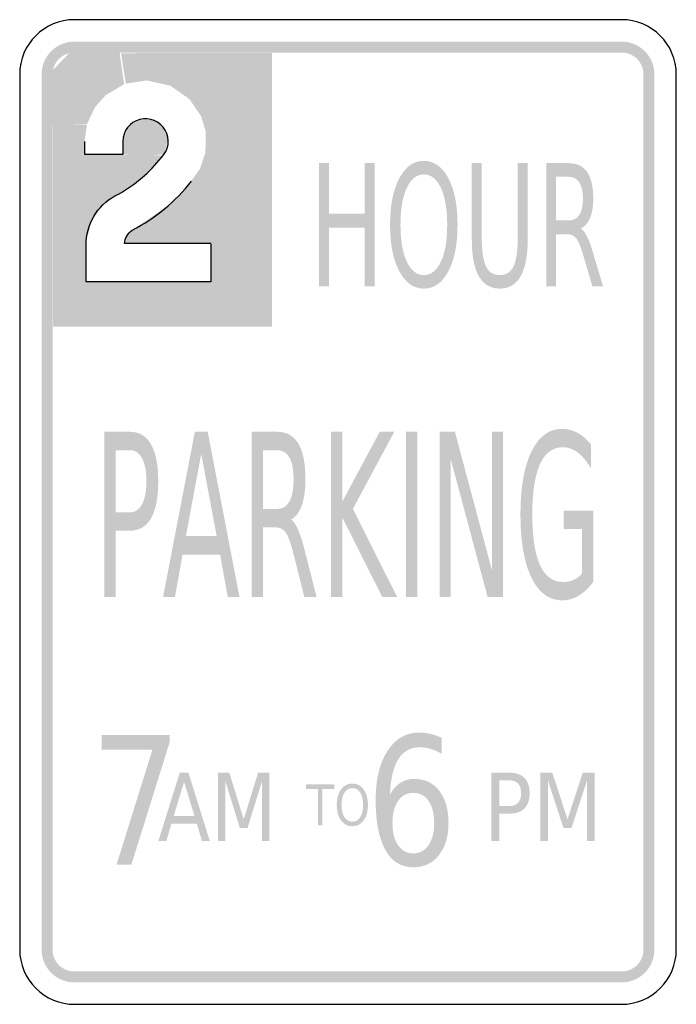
# Model space of a CAD drawing. Header units: inches. Extents: x -6 to 6, y -9 to 9.
import ezdxf

# ---------------------------------------------------------------- set-up
doc = ezdxf.new("R2010")
doc.units = ezdxf.units.IN
doc.header["$MEASUREMENT"] = 0

msp = doc.modelspace()

# ---------------------------------------------------------------- hatches: boundary and pattern name
for points in [[(-5, 8.6), (-5.059, 8.597), (-5.117, 8.588), (-5.174, 8.574), (-5.23, 8.554), (-5.283, 8.529), (-5.333, 8.499), (-5.381, 8.464), (-5.424, 8.424), (-5.464, 8.381), (-5.499, 8.333), (-5.529, 8.283), (-5.554, 8.23), (-5.574, 8.174), (-5.588, 8.117), (-5.597, 8.059), (-5.6, 8), (-5.4, 8), (-5.398, 8.039), (-5.392, 8.078), (-5.383, 8.116), (-5.37, 8.153), (-5.353, 8.189), (-5.333, 8.222), (-5.309, 8.254), (-5.283, 8.283), (-5.254, 8.309), (-5.222, 8.333), (-5.189, 8.353), (-5.153, 8.37), (-5.116, 8.383), (-5.078, 8.392), (-5.039, 8.398), (-5, 8.4), (-5, 8.6)], [(5, 8.6), (-5, 8.6), (-5, 8.4), (5, 8.4), (5, 8.6)], [(5.6, 8), (5.597, 8.059), (5.588, 8.117), (5.574, 8.174), (5.554, 8.23), (5.529, 8.283), (5.499, 8.333), (5.464, 8.381), (5.424, 8.424), (5.381, 8.464), (5.333, 8.499), (5.283, 8.529), (5.23, 8.554), (5.174, 8.574), (5.117, 8.588), (5.059, 8.597), (5, 8.6), (5, 8.4), (5.039, 8.398), (5.078, 8.392), (5.116, 8.383), (5.153, 8.37), (5.189, 8.353), (5.222, 8.333), (5.254, 8.309), (5.283, 8.283), (5.309, 8.254), (5.333, 8.222), (5.353, 8.189), (5.37, 8.153), (5.383, 8.116), (5.392, 8.078), (5.398, 8.039), (5.4, 8), (5.6, 8)], [(-4.626, 7.397), (-5.448, 8.021), (-5.067, 8.42), (-4.429, 7.619), (-4.626, 7.397)], [(-4.429, 7.619), (-5.067, 8.42), (-4.177, 8.42), (-4.092, 7.819), (-4.429, 7.619)], [(-4.061, 7.83), (-4.148, 8.387), (-3.65, 8.389), (-3.676, 7.89), (-4.061, 7.83)], [(-3.676, 7.89), (-3.65, 8.389), (-3.086, 8.389), (-3.245, 7.792), (-3.676, 7.89)], [(-3.245, 7.792), (-3.086, 8.389), (-2.309, 8.389), (-2.898, 7.549), (-3.245, 7.792)], [(-2.898, 7.549), (-2.309, 8.389), (-1.391, 8.389), (-2.682, 7.229), (-2.898, 7.549)], [(-2.682, 7.229), (-1.391, 8.389), (-1.391, 7.228), (-2.602, 6.965), (-2.682, 7.229)], [(-5.6, 8), (-5.6, -8), (-5.4, -8), (-5.4, 8), (-5.6, 8)], [(-4.769, 7.093), (-5.43, 7.067), (-5.448, 8.021), (-4.626, 7.397), (-4.769, 7.093)], [(5.6, -8), (5.6, 8), (5.4, 8), (5.4, -8), (5.6, -8)], [(-2.602, 6.965), (-1.391, 7.228), (-1.391, 6.575), (-2.605, 6.572), (-2.602, 6.965)], [(-4.815, 6.775), (-5.391, 6.776), (-5.391, 7.075), (-4.771, 7.083), (-4.815, 6.775)], [(-4.001, 7.061), (-3.7, 6.505), (-3.7, 6.505), (-4.113, 6.814), (-4.001, 7.061)], [(-3.804, 7.177), (-3.7, 6.505), (-3.7, 6.505), (-4.001, 7.061), (-3.804, 7.177)], [(-3.56, 7.166), (-3.7, 6.505), (-3.7, 6.505), (-3.804, 7.177), (-3.56, 7.166)], [(-3.385, 7.044), (-3.7, 6.505), (-3.7, 6.505), (-3.56, 7.166), (-3.385, 7.044)], [(-3.289, 6.827), (-3.7, 6.505), (-3.7, 6.505), (-3.385, 7.044), (-3.289, 6.827)], [(-4.815, 6.537), (-5.391, 6.521), (-5.391, 6.776), (-4.815, 6.775), (-4.815, 6.537)], [(-4.113, 6.814), (-3.7, 6.505), (-3.7, 6.505), (-4.115, 6.537), (-4.113, 6.814)], [(-3.357, 6.544), (-3.7, 6.505), (-3.7, 6.505), (-3.289, 6.827), (-3.357, 6.544)], [(-3.677, 6.189), (-5.391, 6.196), (-5.391, 6.536), (-3.373, 6.521), (-3.677, 6.189)], [(-2.605, 6.572), (-1.391, 6.575), (-1.391, 6.062), (-2.701, 6.282), (-2.605, 6.572)], [(-0.529, 6.378), (-0.348, 6.378), (-0.348, 5.456), (0.306, 5.456), (0.306, 6.378), (0.487, 6.378), (0.487, 4.128), (0.306, 4.128), (0.306, 5.199), (-0.348, 5.199), (-0.348, 4.128), (-0.529, 4.128), (-0.529, 6.378)], [(-4.053, 5.897), (-5.391, 5.94), (-5.391, 6.196), (-3.677, 6.189), (-4.053, 5.897)], [(-2.701, 6.282), (-1.391, 6.062), (-1.391, 5.375), (-2.91, 5.984), (-2.701, 6.282)], [(-4.457, 5.637), (-5.391, 5.643), (-5.391, 5.94), (-4.053, 5.897), (-4.457, 5.637)], [(-2.91, 5.984), (-1.391, 5.375), (-1.391, 4.903), (-3.258, 5.624), (-2.91, 5.984)], [(-4.686, 5.327), (-5.391, 5.329), (-5.391, 5.643), (-4.457, 5.637), (-4.686, 5.327)], [(-3.258, 5.624), (-1.391, 4.903), (-2.504, 4.908), (-3.945, 5.151), (-3.258, 5.624)], [(-4.784, 4.95), (-5.391, 4.947), (-5.391, 5.329), (-4.686, 5.327), (-4.784, 4.95)], [(-3.945, 5.151), (-2.504, 4.908), (-2.504, 4.908), (-4.048, 5.038), (-3.945, 5.151)], [(-4.784, 4.208), (-5.391, 3.389), (-5.391, 4.947), (-4.784, 4.95), (-4.784, 4.208)], [(-4.048, 5.038), (-2.504, 4.908), (-2.504, 4.902), (-4.086, 4.907), (-4.048, 5.038)], [(-1.391, 3.389), (-2.504, 4.208), (-2.504, 4.908), (-1.391, 4.904), (-1.391, 3.389)], [(-5.391, 3.389), (-4.784, 4.208), (-2.504, 4.208), (-1.391, 3.389), (-5.391, 3.389)], [(-0.31, 1.466), (-0.104, 1.466), (-0.104, 0.189), (0.58, 1.466), (0.846, 1.466), (0.089, 0.057), (0.899, -1.556), (0.628, -1.556), (-0.104, -0.101), (-0.104, -1.556), (-0.31, -1.556), (-0.31, 1.466)], [(1.06, 1.466), (1.267, 1.466), (1.267, -1.556), (1.06, -1.556), (1.06, 1.466)], [(1.676, 1.466), (1.954, 1.466), (2.63, -1.062), (2.63, 1.466), (2.83, 1.466), (2.83, -1.556), (2.552, -1.556), (1.876, 0.972), (1.876, -1.556), (1.676, -1.556), (1.676, 1.466)], [(-4.499, -4.074), (-3.26, -4.074), (-3.26, -4.211), (-3.96, -6.449), (-4.231, -6.449), (-3.574, -4.345), (-4.499, -4.345), (-4.499, -4.074)], [(-2.376, -4.767), (-2.168, -4.767), (-1.906, -5.618), (-1.643, -4.767), (-1.435, -4.767), (-1.435, -6.017), (-1.571, -6.017), (-1.571, -4.919), (-1.836, -5.777), (-1.976, -5.777), (-2.241, -4.919), (-2.241, -6.017), (-2.376, -6.017), (-2.376, -4.767)], [(3.516, -4.767), (3.735, -4.767), (4.012, -5.618), (4.289, -4.767), (4.508, -4.767), (4.508, -6.017), (4.365, -6.017), (4.365, -4.919), (4.085, -5.777), (3.938, -5.777), (3.658, -4.919), (3.658, -6.017), (3.516, -6.017), (3.516, -4.767)], [(-0.769, -4.979), (-0.249, -4.979), (-0.249, -5.065), (-0.468, -5.065), (-0.468, -5.729), (-0.551, -5.729), (-0.551, -5.065), (-0.769, -5.065), (-0.769, -4.979)], [(-5.6, -8), (-5.597, -8.059), (-5.588, -8.117), (-5.574, -8.174), (-5.554, -8.23), (-5.529, -8.283), (-5.499, -8.333), (-5.464, -8.381), (-5.424, -8.424), (-5.381, -8.464), (-5.333, -8.499), (-5.283, -8.529), (-5.23, -8.554), (-5.174, -8.574), (-5.117, -8.588), (-5.059, -8.597), (-5, -8.6), (-5, -8.4), (-5.039, -8.398), (-5.078, -8.392), (-5.116, -8.383), (-5.153, -8.37), (-5.189, -8.353), (-5.222, -8.333), (-5.254, -8.309), (-5.283, -8.283), (-5.309, -8.254), (-5.333, -8.222), (-5.353, -8.189), (-5.37, -8.153), (-5.383, -8.116), (-5.392, -8.078), (-5.398, -8.039), (-5.4, -8), (-5.6, -8)], [(5, -8.6), (5.059, -8.597), (5.117, -8.588), (5.174, -8.574), (5.23, -8.554), (5.283, -8.529), (5.333, -8.499), (5.381, -8.464), (5.424, -8.424), (5.464, -8.381), (5.499, -8.333), (5.529, -8.283), (5.554, -8.23), (5.574, -8.174), (5.588, -8.117), (5.597, -8.059), (5.6, -8), (5.4, -8), (5.398, -8.039), (5.392, -8.078), (5.383, -8.116), (5.37, -8.153), (5.353, -8.189), (5.333, -8.222), (5.309, -8.254), (5.283, -8.283), (5.254, -8.309), (5.222, -8.333), (5.189, -8.353), (5.153, -8.37), (5.116, -8.383), (5.078, -8.392), (5.039, -8.398), (5, -8.4), (5, -8.6)], [(-5, -8.6), (5, -8.6), (5, -8.4), (-5, -8.4), (-5, -8.6)]]:
    msp.add_hatch(color=7).paths.add_polyline_path(points)
h = msp.add_hatch(color=7)
edge = h.paths.add_edge_path()
edge.add_spline(control_points=[(1.386, 6.419), (1.574, 6.419), (1.723, 6.313), (1.835, 6.101), (1.947, 5.89), (2.002, 5.606), (2.002, 5.251), (2.002, 4.896), (1.947, 4.613), (1.835, 4.401), (1.723, 4.19), (1.574, 4.084), (1.386, 4.084), (1.199, 4.084), (1.05, 4.19), (0.938, 4.401), (0.825, 4.612), (0.769, 4.895), (0.769, 5.251), (0.769, 5.606), (0.825, 5.89), (0.938, 6.101), (1.05, 6.313), (1.199, 6.419), (1.386, 6.419)], knot_values=[0, 0, 0, 0, 1, 1, 1, 2, 2, 2, 3, 3, 3, 4, 4, 4, 5, 5, 5, 6, 6, 6, 7, 7, 7, 8, 8, 8, 8], degree=3, periodic=0)
edge = h.paths.add_edge_path(flags=0)
edge.add_spline(control_points=[(1.386, 6.171), (1.255, 6.171), (1.151, 6.089), (1.074, 5.924), (0.997, 5.759), (0.959, 5.535), (0.959, 5.251), (0.959, 4.967), (0.997, 4.743), (1.074, 4.578), (1.151, 4.414), (1.255, 4.331), (1.386, 4.331), (1.517, 4.331), (1.621, 4.414), (1.698, 4.578), (1.775, 4.743), (1.813, 4.967), (1.813, 5.251), (1.813, 5.535), (1.775, 5.759), (1.698, 5.924), (1.621, 6.089), (1.517, 6.171), (1.386, 6.171)], knot_values=[0, 0, 0, 0, 1, 1, 1, 2, 2, 2, 3, 3, 3, 4, 4, 4, 5, 5, 5, 6, 6, 6, 7, 7, 7, 8, 8, 8, 8], degree=3, periodic=0)
h = msp.add_hatch(color=7)
edge = h.paths.add_edge_path()
edge.add_line((2.263, 6.378), (2.445, 6.378))
edge.add_line((2.445, 6.378), (2.445, 5.011))
edge.add_spline(control_points=[(2.445, 5.011), (2.445, 4.77), (2.471, 4.596), (2.523, 4.49), (2.575, 4.384), (2.658, 4.331), (2.774, 4.331), (2.89, 4.331), (2.973, 4.384), (3.025, 4.49), (3.077, 4.596), (3.102, 4.77), (3.102, 5.011)], knot_values=[0, 0, 0, 0, 1, 1, 1, 2, 2, 2, 3, 3, 3, 4, 4, 4, 4], degree=3, periodic=0)
edge.add_line((3.102, 5.011), (3.102, 6.378))
edge.add_line((3.102, 6.378), (3.284, 6.378))
edge.add_line((3.284, 6.378), (3.284, 4.973))
edge.add_spline(control_points=[(3.284, 4.973), (3.284, 4.68), (3.241, 4.458), (3.155, 4.309), (3.069, 4.159), (2.942, 4.084), (2.774, 4.084), (2.605, 4.084), (2.478, 4.159), (2.392, 4.309), (2.306, 4.458), (2.263, 4.68), (2.263, 4.973)], knot_values=[0, 0, 0, 0, 1, 1, 1, 2, 2, 2, 3, 3, 3, 4, 4, 4, 4], degree=3, periodic=0)
edge.add_line((2.263, 4.973), (2.263, 6.378))
h = msp.add_hatch(color=7)
edge = h.paths.add_edge_path()
edge.add_spline(control_points=[(4.254, 5.183), (4.293, 5.161), (4.331, 5.113), (4.367, 5.041), (4.404, 4.969), (4.44, 4.869), (4.477, 4.743)], knot_values=[0, 0, 0, 0, 1, 1, 1, 2, 2, 2, 2], degree=3, periodic=0)
edge.add_line((4.477, 4.743), (4.661, 4.128))
edge.add_line((4.661, 4.128), (4.466, 4.128))
edge.add_line((4.466, 4.128), (4.296, 4.705))
edge.add_spline(control_points=[(4.296, 4.705), (4.252, 4.856), (4.21, 4.956), (4.168, 5.005), (4.127, 5.054), (4.071, 5.079), (3.999, 5.079)], knot_values=[0, 0, 0, 0, 1, 1, 1, 2, 2, 2, 2], degree=3, periodic=0)
edge.add_line((3.999, 5.079), (3.803, 5.079))
edge.add_line((3.803, 5.079), (3.803, 4.128))
edge.add_line((3.803, 4.128), (3.622, 4.128))
edge.add_line((3.622, 4.128), (3.622, 6.378))
edge.add_line((3.622, 6.378), (4.029, 6.378))
edge.add_spline(control_points=[(4.029, 6.378), (4.182, 6.378), (4.295, 6.324), (4.37, 6.217), (4.445, 6.109), (4.482, 5.947), (4.482, 5.73), (4.482, 5.588), (4.463, 5.471), (4.424, 5.377), (4.386, 5.284), (4.329, 5.219), (4.254, 5.183)], knot_values=[0, 0, 0, 0, 1, 1, 1, 2, 2, 2, 3, 3, 3, 4, 4, 4, 4], degree=3, periodic=0)
edge = h.paths.add_edge_path(flags=0)
edge.add_line((3.803, 6.128), (3.803, 5.329))
edge.add_line((3.803, 5.329), (4.029, 5.329))
edge.add_spline(control_points=[(4.029, 5.329), (4.116, 5.329), (4.182, 5.363), (4.226, 5.431), (4.271, 5.498), (4.293, 5.598), (4.293, 5.73), (4.293, 5.861), (4.271, 5.961), (4.226, 6.027), (4.182, 6.094), (4.116, 6.128), (4.029, 6.128)], knot_values=[0, 0, 0, 0, 1, 1, 1, 2, 2, 2, 3, 3, 3, 4, 4, 4, 4], degree=3, periodic=0)
edge.add_line((4.029, 6.128), (3.803, 6.128))
h = msp.add_hatch(color=7)
edge = h.paths.add_edge_path()
edge.add_line((-4.451, 1.466), (-3.986, 1.466))
edge.add_spline(control_points=[(-3.986, 1.466), (-3.815, 1.466), (-3.686, 1.389), (-3.599, 1.236), (-3.511, 1.083), (-3.468, 0.858), (-3.468, 0.563), (-3.468, 0.265), (-3.511, 0.039), (-3.599, -0.113), (-3.686, -0.266), (-3.815, -0.342), (-3.986, -0.342)], knot_values=[0, 0, 0, 0, 1, 1, 1, 2, 2, 2, 3, 3, 3, 4, 4, 4, 4], degree=3, periodic=0)
edge.add_line((-3.986, -0.342), (-4.245, -0.342))
edge.add_line((-4.245, -0.342), (-4.245, -1.556))
edge.add_line((-4.245, -1.556), (-4.451, -1.556))
edge.add_line((-4.451, -1.556), (-4.451, 1.466))
edge = h.paths.add_edge_path(flags=0)
edge.add_line((-4.245, 1.13), (-4.245, -0.006))
edge.add_line((-4.245, -0.006), (-3.986, -0.006))
edge.add_spline(control_points=[(-3.986, -0.006), (-3.89, -0.006), (-3.816, 0.043), (-3.763, 0.142), (-3.711, 0.24), (-3.684, 0.381), (-3.684, 0.563), (-3.684, 0.744), (-3.711, 0.883), (-3.763, 0.982), (-3.816, 1.08), (-3.89, 1.13), (-3.986, 1.13)], knot_values=[0, 0, 0, 0, 1, 1, 1, 2, 2, 2, 3, 3, 3, 4, 4, 4, 4], degree=3, periodic=0)
edge.add_line((-3.986, 1.13), (-4.245, 1.13))
h = msp.add_hatch(color=7)
h.paths.add_polyline_path([(-2.799, 1.466), (-2.564, 1.466), (-1.983, -1.556), (-2.197, -1.556), (-2.337, -0.781), (-3.024, -0.781), (-3.163, -1.556), (-3.38, -1.556), (-2.799, 1.466)])
h.paths.add_polyline_path([(-2.682, 1.063), (-2.962, -0.441), (-2.4, -0.441), (-2.682, 1.063)], flags=0)
h = msp.add_hatch(color=7)
edge = h.paths.add_edge_path()
edge.add_spline(control_points=[(-1.039, -0.139), (-0.995, -0.169), (-0.952, -0.232), (-0.91, -0.33), (-0.868, -0.427), (-0.826, -0.56), (-0.784, -0.73)], knot_values=[0, 0, 0, 0, 1, 1, 1, 2, 2, 2, 2], degree=3, periodic=0)
edge.add_line((-0.784, -0.73), (-0.574, -1.556))
edge.add_line((-0.574, -1.556), (-0.797, -1.556))
edge.add_line((-0.797, -1.556), (-0.992, -0.781))
edge.add_spline(control_points=[(-0.992, -0.781), (-1.042, -0.579), (-1.09, -0.444), (-1.137, -0.378), (-1.185, -0.312), (-1.249, -0.279), (-1.331, -0.279)], knot_values=[0, 0, 0, 0, 1, 1, 1, 2, 2, 2, 2], degree=3, periodic=0)
edge.add_line((-1.331, -0.279), (-1.555, -0.279))
edge.add_line((-1.555, -0.279), (-1.555, -1.556))
edge.add_line((-1.555, -1.556), (-1.762, -1.556))
edge.add_line((-1.762, -1.556), (-1.762, 1.466))
edge.add_line((-1.762, 1.466), (-1.297, 1.466))
edge.add_spline(control_points=[(-1.297, 1.466), (-1.122, 1.466), (-0.992, 1.393), (-0.907, 1.249), (-0.821, 1.105), (-0.778, 0.887), (-0.778, 0.595), (-0.778, 0.405), (-0.801, 0.247), (-0.845, 0.122), (-0.889, -0.004), (-0.954, -0.091), (-1.039, -0.139)], knot_values=[0, 0, 0, 0, 1, 1, 1, 2, 2, 2, 3, 3, 3, 4, 4, 4, 4], degree=3, periodic=0)
edge = h.paths.add_edge_path(flags=0)
edge.add_line((-1.555, 1.13), (-1.555, 0.057))
edge.add_line((-1.555, 0.057), (-1.297, 0.057))
edge.add_spline(control_points=[(-1.297, 0.057), (-1.197, 0.057), (-1.122, 0.102), (-1.071, 0.194), (-1.02, 0.285), (-0.995, 0.419), (-0.995, 0.595), (-0.995, 0.772), (-1.02, 0.905), (-1.071, 0.995), (-1.122, 1.085), (-1.197, 1.13), (-1.297, 1.13)], knot_values=[0, 0, 0, 0, 1, 1, 1, 2, 2, 2, 3, 3, 3, 4, 4, 4, 4], degree=3, periodic=0)
edge.add_line((-1.297, 1.13), (-1.555, 1.13))
h = msp.add_hatch(color=7)
edge = h.paths.add_edge_path()
edge.add_line((4.278, -1.125), (4.278, -0.313))
edge.add_line((4.278, -0.313), (3.941, -0.313))
edge.add_line((3.941, -0.313), (3.941, 0.023))
edge.add_line((3.941, 0.023), (4.482, 0.023))
edge.add_line((4.482, 0.023), (4.482, -1.275))
edge.add_spline(control_points=[(4.482, -1.275), (4.403, -1.387), (4.315, -1.472), (4.219, -1.529), (4.123, -1.586), (4.021, -1.615), (3.912, -1.615), (3.673, -1.615), (3.487, -1.477), (3.353, -1.201), (3.219, -0.925), (3.152, -0.541), (3.152, -0.048), (3.152, 0.446), (3.219, 0.83), (3.353, 1.106), (3.487, 1.382), (3.673, 1.52), (3.912, 1.52), (4.011, 1.52), (4.105, 1.496), (4.195, 1.447), (4.284, 1.399), (4.367, 1.327), (4.442, 1.233)], knot_values=[0, 0, 0, 0, 1, 1, 1, 2, 2, 2, 3, 3, 3, 4, 4, 4, 5, 5, 5, 6, 6, 6, 7, 7, 7, 8, 8, 8, 8], degree=3, periodic=0)
edge.add_line((4.442, 1.233), (4.442, 0.798))
edge.add_spline(control_points=[(4.442, 0.798), (4.366, 0.926), (4.285, 1.022), (4.199, 1.087), (4.113, 1.152), (4.023, 1.184), (3.929, 1.184), (3.743, 1.184), (3.603, 1.081), (3.509, 0.875), (3.415, 0.668), (3.368, 0.361), (3.368, -0.048), (3.368, -0.456), (3.415, -0.763), (3.509, -0.969), (3.603, -1.176), (3.743, -1.279), (3.929, -1.279), (4.002, -1.279), (4.067, -1.266), (4.124, -1.241), (4.181, -1.216), (4.233, -1.178), (4.278, -1.125)], knot_values=[0, 0, 0, 0, 1, 1, 1, 2, 2, 2, 3, 3, 3, 4, 4, 4, 5, 5, 5, 6, 6, 6, 7, 7, 7, 8, 8, 8, 8], degree=3, periodic=0)
h = msp.add_hatch(color=7)
edge = h.paths.add_edge_path()
edge.add_line((1.711, -4.127), (1.711, -4.42))
edge.add_spline(control_points=[(1.711, -4.42), (1.646, -4.381), (1.58, -4.352), (1.513, -4.332), (1.446, -4.312), (1.38, -4.302), (1.315, -4.302), (1.143, -4.302), (1.011, -4.373), (0.921, -4.517), (0.83, -4.66), (0.778, -4.876), (0.766, -5.165)], knot_values=[0, 0, 0, 0, 1, 1, 1, 2, 2, 2, 3, 3, 3, 4, 4, 4, 4], degree=3, periodic=0)
edge.add_spline(control_points=[(0.766, -5.165), (0.816, -5.073), (0.88, -5.002), (0.956, -4.953), (1.033, -4.904), (1.117, -4.879), (1.209, -4.879), (1.403, -4.879), (1.556, -4.951), (1.668, -5.096), (1.781, -5.241), (1.837, -5.438), (1.837, -5.687), (1.837, -5.931), (1.778, -6.126), (1.661, -6.274), (1.544, -6.421), (1.388, -6.495), (1.193, -6.495), (0.97, -6.495), (0.8, -6.39), (0.683, -6.179), (0.565, -5.969), (0.506, -5.664), (0.506, -5.264), (0.506, -4.889), (0.578, -4.589), (0.723, -4.366), (0.867, -4.143), (1.061, -4.031), (1.305, -4.031), (1.37, -4.031), (1.436, -4.039), (1.503, -4.055), (1.57, -4.071), (1.639, -4.095), (1.711, -4.127)], knot_values=[0, 0, 0, 0, 1, 1, 1, 2, 2, 2, 3, 3, 3, 4, 4, 4, 5, 5, 5, 6, 6, 6, 7, 7, 7, 8, 8, 8, 9, 9, 9, 10, 10, 10, 11, 11, 11, 12, 12, 12, 12], degree=3, periodic=0)
edge = h.paths.add_edge_path(flags=0)
edge.add_spline(control_points=[(1.193, -5.134), (1.076, -5.134), (0.984, -5.183), (0.916, -5.281), (0.847, -5.38), (0.813, -5.515), (0.813, -5.687), (0.813, -5.858), (0.847, -5.993), (0.916, -6.092), (0.984, -6.191), (1.076, -6.24), (1.193, -6.24), (1.311, -6.24), (1.404, -6.191), (1.472, -6.092), (1.54, -5.993), (1.575, -5.858), (1.575, -5.687), (1.575, -5.515), (1.54, -5.38), (1.472, -5.281), (1.404, -5.183), (1.311, -5.134), (1.193, -5.134)], knot_values=[0, 0, 0, 0, 1, 1, 1, 2, 2, 2, 3, 3, 3, 4, 4, 4, 5, 5, 5, 6, 6, 6, 7, 7, 7, 8, 8, 8, 8], degree=3, periodic=0)
h = msp.add_hatch(color=7)
h.paths.add_polyline_path([(-3.075, -4.767), (-2.916, -4.767), (-2.525, -6.017), (-2.669, -6.017), (-2.763, -5.696), (-3.227, -5.696), (-3.32, -6.017), (-3.467, -6.017), (-3.075, -4.767)])
h.paths.add_polyline_path([(-2.996, -4.934), (-3.185, -5.556), (-2.806, -5.556), (-2.996, -4.934)], flags=0)
h = msp.add_hatch(color=7)
edge = h.paths.add_edge_path()
edge.add_line((2.619, -4.767), (2.95, -4.767))
edge.add_spline(control_points=[(2.95, -4.767), (3.072, -4.767), (3.164, -4.799), (3.226, -4.862), (3.288, -4.925), (3.319, -5.018), (3.319, -5.14), (3.319, -5.264), (3.288, -5.357), (3.226, -5.42), (3.164, -5.483), (3.072, -5.515), (2.95, -5.515)], knot_values=[0, 0, 0, 0, 1, 1, 1, 2, 2, 2, 3, 3, 3, 4, 4, 4, 4], degree=3, periodic=0)
edge.add_line((2.95, -5.515), (2.766, -5.515))
edge.add_line((2.766, -5.515), (2.766, -6.017))
edge.add_line((2.766, -6.017), (2.619, -6.017))
edge.add_line((2.619, -6.017), (2.619, -4.767))
edge = h.paths.add_edge_path(flags=0)
edge.add_line((2.766, -4.906), (2.766, -5.376))
edge.add_line((2.766, -5.376), (2.95, -5.376))
edge.add_spline(control_points=[(2.95, -5.376), (3.019, -5.376), (3.072, -5.355), (3.109, -5.315), (3.146, -5.274), (3.165, -5.216), (3.165, -5.14), (3.165, -5.066), (3.146, -5.008), (3.109, -4.967), (3.072, -4.926), (3.019, -4.906), (2.95, -4.906)], knot_values=[0, 0, 0, 0, 1, 1, 1, 2, 2, 2, 3, 3, 3, 4, 4, 4, 4], degree=3, periodic=0)
edge.add_line((2.95, -4.906), (2.766, -4.906))
h = msp.add_hatch(color=7)
edge = h.paths.add_edge_path()
edge.add_spline(control_points=[(0.08, -4.966), (0.166, -4.966), (0.235, -5.001), (0.286, -5.071), (0.338, -5.142), (0.364, -5.236), (0.364, -5.355), (0.364, -5.473), (0.338, -5.568), (0.286, -5.638), (0.235, -5.709), (0.166, -5.744), (0.08, -5.744), (-0.007, -5.744), (-0.076, -5.709), (-0.127, -5.638), (-0.179, -5.568), (-0.205, -5.474), (-0.205, -5.355), (-0.205, -5.236), (-0.179, -5.142), (-0.127, -5.071), (-0.076, -5.001), (-0.007, -4.966), (0.08, -4.966)], knot_values=[0, 0, 0, 0, 1, 1, 1, 2, 2, 2, 3, 3, 3, 4, 4, 4, 5, 5, 5, 6, 6, 6, 7, 7, 7, 8, 8, 8, 8], degree=3, periodic=0)
edge = h.paths.add_edge_path(flags=0)
edge.add_spline(control_points=[(0.08, -5.048), (0.019, -5.048), (-0.029, -5.076), (-0.064, -5.13), (-0.1, -5.185), (-0.118, -5.26), (-0.118, -5.355), (-0.118, -5.449), (-0.1, -5.524), (-0.064, -5.579), (-0.029, -5.634), (0.019, -5.661), (0.08, -5.661), (0.14, -5.661), (0.188, -5.634), (0.223, -5.579), (0.259, -5.524), (0.276, -5.449), (0.276, -5.355), (0.276, -5.26), (0.259, -5.185), (0.223, -5.13), (0.188, -5.076), (0.14, -5.048), (0.08, -5.048)], knot_values=[0, 0, 0, 0, 1, 1, 1, 2, 2, 2, 3, 3, 3, 4, 4, 4, 5, 5, 5, 6, 6, 6, 7, 7, 7, 8, 8, 8, 8], degree=3, periodic=0)

# ---------------------------------------------------------------- linework, layer by layer
at = {"color": 7}
for p, q in [((-4.815, 6.775), (-4.815, 6.537)), ((-4.115, 6.775), (-4.115, 6.537)), ((-4.115, 6.537), (-4.815, 6.537)), ((-4.784, 4.208), (-4.784, 4.95)), ((-2.504, 4.908), (-4.085, 4.908)), ((-2.504, 4.902), (-2.504, 4.208)), ((-2.504, 4.208), (-4.784, 4.208))]:
    msp.add_line(p, q, dxfattribs=at)
for points in [[(5, 9), (-5, 9)], [(-6, 8), (-6, -8)], [(6, -8), (6, 8)], [(-5, -9), (5, -9)]]:
    msp.add_lwpolyline(points, dxfattribs=at)
for points in [[(-5, 9), (-5.552, 9), (-6, 8.552), (-6, 8)], [(6, 8), (6, 8.552), (5.552, 9), (5, 9)], [(-4.197, 5.81), (-3.893, 5.979), (-3.624, 6.207), (-3.409, 6.481)], [(-3.945, 5.151), (-3.523, 5.369), (-3.153, 5.675), (-2.859, 6.048)], [(-4.784, 4.95), (-4.762, 5.323), (-4.536, 5.653), (-4.197, 5.81)], [(-4.086, 4.907), (-4.079, 5.006), (-4.028, 5.096), (-3.945, 5.151)]]:
    msp.add_open_spline(points, degree=3, dxfattribs=at)
for points, knots in [([(-3.409, 6.481), (-3.275, 6.613), (-3.247, 6.818), (-3.341, 6.981), (-3.434, 7.144), (-3.625, 7.224), (-3.807, 7.176), (-3.988, 7.128), (-4.115, 6.963), (-4.115, 6.775)], [0, 0, 0, 0, 1, 1, 1, 2, 2, 2, 3, 3, 3, 3]), ([(-6, -8), (-6, -8.265), (-5.895, -8.52), (-5.707, -8.707), (-5.52, -8.895), (-5.265, -9), (-5, -9)], [0, 0, 0, 0, 1, 1, 1, 2, 2, 2, 2]), ([(5, -9), (5.265, -9), (5.52, -8.895), (5.707, -8.707), (5.895, -8.52), (6, -8.265), (6, -8)], [0, 0, 0, 0, 1, 1, 1, 2, 2, 2, 2])]:
    msp.add_open_spline(points, degree=3, knots=knots, dxfattribs=at)

doc.saveas('drawing.dxf')
